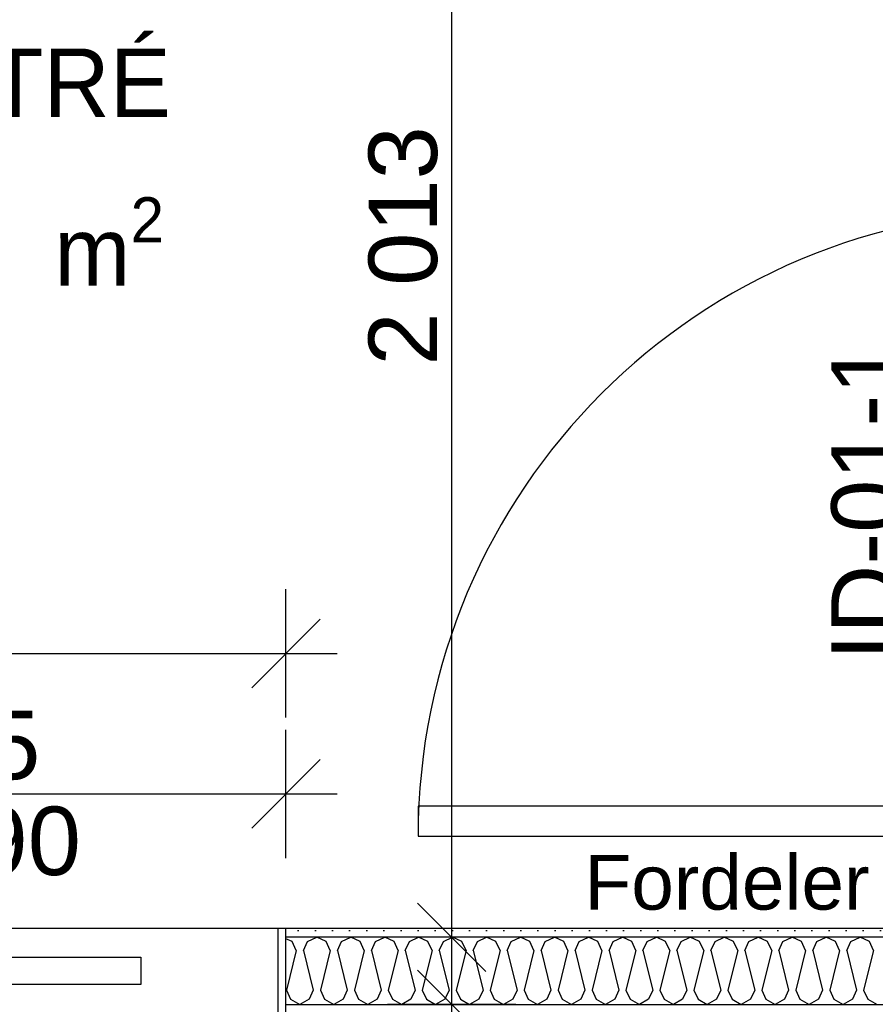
# Model space of a CAD drawing. Header units: millimetres. Extents: x -150 to 340931, y -1115 to 365939.
# Tile 160 of 253: x 296268 to 297518, y 354270 to 355708. Entities that reach past the tile are written whole.
import ezdxf
from ezdxf.enums import TextEntityAlignment as Align

# ---------------------------------------------------------------- set-up
doc = ezdxf.new("R2010")
doc.units = ezdxf.units.MM
doc.header["$LTSCALE"] = 0.5
doc.header["$MEASUREMENT"] = 0
doc.linetypes.add('PLINE', pattern=[0])
for name, color, linetype in [('0(Nye konstruksjoner)', 7, 'Continuous'), ('242- Ikke-bærende innervegger (Skravur)(Nye konstruksjoner)', 7, 'Continuous'), ('242- Ikke-bærende innervegger(Nye konstruksjoner)', 7, 'Continuous'), ('244- Vinduer_ dører_ foldevegger(Nye konstruksjoner)', 7, 'Continuous'), ('842-M___1_50 Målsetting bygning(Nye konstruksjoner)', 7, 'Continuous'), ('852- Teknisk_symbolsk informasjon_ bygning(Nye konstruksjoner)', 7, 'Continuous'), ('862- M___Nettoareal(Nye konstruksjoner)', 7, 'Continuous'), ('862- M___Nettoareal(Polylinje)(Nye konstruksjoner)', 7, 'Continuous'), ('862- M___Nettoareal(Tekst)(Nye konstruksjoner)', 7, 'Continuous')]:
    doc.layers.add(name, color=color, linetype=linetype)
doc.layers.add('236- Innvendig kledning og overflate(Nye konstruksjoner)', color=7, linetype='Continuous', lineweight=0)
doc.styles.add('GENERATED_STYLE_1', font='txt')
doc.styles.add('GENERATED_STYLE_3', font='arial.ttf')
doc.dimstyles.new('GENERATED_STYLE__1', dxfattribs={"dimtxt": 100, "dimasz": 95, "dimexe": 0.18, "dimexo": 0.0625, "dimgap": 0, "dimtad": 1, "dimtih": 1, "dimtoh": 1, "dimdec": 0, "dimzin": 0, "dimdsep": 46, "dimtxsty": 'GENERATED_STYLE_3', "dimblk": 'ARROWHEAD_6', "dimblk1": 'ARROWHEAD_6', "dimblk2": 'ARROWHEAD_6', "dimcen": 0.09, "dimse1": 1, "dimse2": 1, "dimclrd": 256, "dimclre": 256, "dimclrt": 256, "dimadec": 1, "dimazin": 0, "dimtfac": 1, "dimtdec": 4, "dimtmove": 0, "dimatfit": 3, "dimfxl": 1, "dimtolj": 1, "dimtzin": 0, "dimarcsym": 0})
doc.dimstyles.new('GENERATED_STYLE__2', dxfattribs={"dimtxt": 100, "dimasz": 95, "dimexe": 0.18, "dimexo": 0.0625, "dimgap": 0, "dimtad": 1, "dimdec": 0, "dimzin": 0, "dimdsep": 46, "dimtxsty": 'GENERATED_STYLE_3', "dimblk": 'ARROWHEAD_6', "dimblk1": 'ARROWHEAD_6', "dimblk2": 'ARROWHEAD_6', "dimcen": 0.09, "dimse1": 1, "dimse2": 1, "dimclrd": 256, "dimclre": 256, "dimclrt": 256, "dimadec": 1, "dimazin": 0, "dimtfac": 1, "dimtdec": 4, "dimtmove": 0, "dimatfit": 3, "dimfxl": 1, "dimtolj": 1, "dimtzin": 0, "dimarcsym": 0})
doc.dimstyles.new('GENERATED_STYLE__4', dxfattribs={"dimtxt": 100, "dimasz": 95, "dimexe": 0.18, "dimexo": 0.0625, "dimgap": 0, "dimtad": 1, "dimdec": 0, "dimzin": 0, "dimdsep": 46, "dimtxsty": 'GENERATED_STYLE_3', "dimblk": 'ARROWHEAD_6', "dimblk1": 'ARROWHEAD_6', "dimblk2": 'ARROWHEAD_6', "dimcen": 0.09, "dimse1": 1, "dimse2": 1, "dimclrd": 256, "dimclre": 256, "dimclrt": 256, "dimadec": 1, "dimazin": 0, "dimtfac": 1, "dimtdec": 4, "dimtmove": 2, "dimatfit": 3, "dimfxl": 1, "dimtolj": 1, "dimtzin": 0, "dimarcsym": 0})
pattern_1 = [(0, (0, 0), (0, 43.30127), [0, -25]), (0, (12.5, 21.65), (0, 43.30127), [0, -25])]

# ---------------------------------------------------------------- blocks, each defined once
blk = doc.blocks.new('ENTRÉ__11', base_point=(296239.6, 355497.8))
at = {"layer": '862- M___Nettoareal(Polylinje)(Nye konstruksjoner)', "linetype": 'PLINE', "flags": 128}
blk.add_lwpolyline([(294722, 356380.7), (294722, 354380.7), (297764, 354380.7), (297764, 356380.7)], close=True, dxfattribs=at)
at = {"layer": '862- M___Nettoareal(Tekst)(Nye konstruksjoner)', "insert": (296071.1, 355448.5), "char_height": 100, "attachment_point": 1, "style": 'GENERATED_STYLE_1'}
blk.add_mtext('\\A1;{\\pql;\\pt0,2300;\\fAvenir Light|b0|i0|c0|p0;\\W1.000000;6,1\\fAvenir Light|b0|i0|c0|p0;\\W1.000000;\\A1{\\H.66x;\\S^  ;}\\fAvenir Light|b0|i0|c0|p0;\\W1.000000; m\\fAvenir Light|b0|i0|c0|p0;\\W1.000000;\\A1{\\H.66x;\\S2^  ;}}', dxfattribs=at)
at = {"layer": '862- M___Nettoareal(Tekst)(Nye konstruksjoner)', "style": 'GENERATED_STYLE_1'}
for tag, p in [('DUMMY_861', (296443.5, 355686)), ('ROOM_NAME', (296035.7, 355665.7)), ('DUMMY_862', (296035.7, 355497.8))]:
    blk.add_attdef(tag, text='', height=100, dxfattribs=at).set_placement(p, align=Align.TOP_LEFT)
blk = doc.blocks.new('*D774')
at = {"layer": '842-M___1_50 Målsetting bygning(Nye konstruksjoner)', "linetype": 'PLINE'}
for p, q in [((276294.5, 363585.1), (276294.5, 363772.6)), ((335668.8, 363585.1), (335668.8, 363772.6)), ((276344.5, 363728.9), (276244.5, 363628.9)), ((335618.8, 363628.9), (335718.8, 363728.9)), ((276219.5, 363678.9), (276294.5, 363678.9)), ((276294.5, 363678.9), (335668.8, 363678.9)), ((335668.8, 363678.9), (335743.8, 363678.9))]:
    blk.add_line(p, q, dxfattribs=at)
at = {"layer": '842-M___1_50 Målsetting bygning(Nye konstruksjoner)', "insert": (305772, 363698.9), "char_height": 100, "attachment_point": 7, "style": 'GENERATED_STYLE_3'}
blk.add_mtext('\\A1;{\\pql;\\fArial|b0|i0|c0|p0;\\W1.000000;59\xa0374}', dxfattribs=at)
blk = doc.blocks.new('ARROWHEAD_6')
at = {"linetype": 'Continuous'}
for p, q in [((-0.5, -0.5), (0.5, 0.5)), ((0, 0), (-1, 0))]:
    blk.add_line(p, q, dxfattribs=at)
blk = doc.blocks.new('*D1118')
at = {"layer": '842-M___1_50 Målsetting bygning(Nye konstruksjoner)', "linetype": 'PLINE'}
for p, q in [((295702.5, 354483.2), (295702.5, 354670.7)), ((296657, 354483.2), (296657, 354670.7)), ((295752.5, 354627), (295652.5, 354527)), ((296607, 354527), (296707, 354627)), ((295627.5, 354577), (295702.5, 354577)), ((295702.5, 354577), (296657, 354577)), ((296657, 354577), (296732, 354577))]:
    blk.add_line(p, q, dxfattribs=at)
at = {"layer": '842-M___1_50 Målsetting bygning(Nye konstruksjoner)', "char_height": 100, "attachment_point": 7, "style": 'GENERATED_STYLE_3'}
for s, insert in [('\\A1;{\\pql;\\fArial|b0|i0|c0|p0;\\W1.000000;955}', (296065.3, 354597)), ('\\A1;{\\pql;\\fArial|b0|i0|c0|p0;\\W1.000000;2\xa0390}', (296008.2, 354457))]:
    blk.add_mtext(s, dxfattribs=dict(at, insert=insert))
blk = doc.blocks.new('*D1130')
at = {"layer": '842-M___1_50 Målsetting bygning(Nye konstruksjoner)', "linetype": 'PLINE'}
for p, q in [((298372.3, 354417.6), (298472.3, 354317.6)), ((298516.1, 354367.6), (298328.6, 354367.6)), ((298422.3, 354269.6), (298422.3, 354367.6)), ((298372.3, 354319.6), (298472.3, 354219.6)), ((298516.1, 354269.6), (298328.6, 354269.6)), ((298422.3, 354194.6), (298422.3, 354269.6))]:
    blk.add_line(p, q, dxfattribs=at)
at = {"layer": '842-M___1_50 Målsetting bygning(Nye konstruksjoner)', "char_height": 100, "attachment_point": 7, "rotation": 90, "style": 'GENERATED_STYLE_3'}
for s, insert in [('\\A1;{\\pql;\\fArial|b0|i0|c0|p0;\\W1.000000;100}', (298262.3, 354303)), ('\\A1;{\\pql;\\fArial|b0|i0|c0|p0;\\W1.000000;98}', (298402.3, 354075.5))]:
    blk.add_mtext(s, dxfattribs=dict(at, insert=insert))
blk = doc.blocks.new('*D1131')
at = {"layer": '842-M___1_50 Målsetting bygning(Nye konstruksjoner)', "linetype": 'PLINE'}
for p, q in [((298372.3, 354517.3), (298472.3, 354417.3)), ((298516.1, 354467.3), (298328.6, 354467.3)), ((298422.3, 354367.6), (298422.3, 354467.3)), ((298372.3, 354417.6), (298472.3, 354317.6)), ((298516.1, 354367.6), (298328.6, 354367.6))]:
    blk.add_line(p, q, dxfattribs=at)
blk = doc.blocks.new('*X1332')
at = {"layer": '242- Ikke-bærende innervegger (Skravur)(Nye konstruksjoner)', "linetype": 'PLINE'}
for p, q in [((296666.1, 354361.2), (296657, 354365.5)), ((296688.6, 354361.2), (296702.1, 354367.6)), ((296715.7, 354361.2), (296702.1, 354367.6)), ((296738.2, 354361.2), (296751.7, 354367.6)), ((296765.2, 354361.2), (296751.7, 354367.6)), ((296787.7, 354361.2), (296801.3, 354367.6)), ((296814.8, 354361.2), (296801.3, 354367.6)), ((296837.3, 354361.2), (296850.8, 354367.6)), ((296864.4, 354361.2), (296850.8, 354367.6)), ((296886.9, 354361.2), (296900.4, 354367.6)), ((296914, 354361.2), (296900.4, 354367.6)), ((296936.5, 354361.2), (296950, 354367.6)), ((296963.5, 354361.2), (296950, 354367.6)), ((296986, 354361.2), (296999.6, 354367.6)), ((297013.1, 354361.2), (296999.6, 354367.6)), ((297035.6, 354361.2), (297049.1, 354367.6)), ((297062.7, 354361.2), (297049.1, 354367.6)), ((297085.2, 354361.2), (297098.7, 354367.6)), ((297112.3, 354361.2), (297098.7, 354367.6)), ((297134.8, 354361.2), (297148.3, 354367.6)), ((297161.8, 354361.2), (297148.3, 354367.6)), ((297184.3, 354361.2), (297197.9, 354367.6)), ((297211.4, 354361.2), (297197.9, 354367.6)), ((297233.9, 354361.2), (297247.4, 354367.6)), ((297261, 354361.2), (297247.4, 354367.6)), ((297283.5, 354361.2), (297297, 354367.6)), ((297310.6, 354361.2), (297297, 354367.6)), ((297333, 354361.2), (297346.6, 354367.6)), ((297360.1, 354361.2), (297346.6, 354367.6)), ((297382.6, 354361.2), (297396.2, 354367.6)), ((297409.7, 354361.2), (297396.2, 354367.6)), ((297432.2, 354361.2), (297445.7, 354367.6)), ((297459.3, 354361.2), (297445.7, 354367.6)), ((297481.8, 354361.2), (297495.3, 354367.6)), ((297508.8, 354361.2), (297495.3, 354367.6)), ((296672.1, 354348), (296666.1, 354361.2)), ((296682.5, 354348), (296688.6, 354361.2)), ((296721.7, 354348), (296715.7, 354361.2)), ((296732.1, 354348), (296738.2, 354361.2)), ((296771.3, 354348), (296765.2, 354361.2)), ((296781.7, 354348), (296787.7, 354361.2)), ((296820.8, 354348), (296814.8, 354361.2)), ((296831.3, 354348), (296837.3, 354361.2)), ((296870.4, 354348), (296864.4, 354361.2)), ((296880.8, 354348), (296886.9, 354361.2)), ((296920, 354348), (296914, 354361.2)), ((296930.4, 354348), (296936.5, 354361.2)), ((296969.6, 354348), (296963.5, 354361.2)), ((296980, 354348), (296986, 354361.2)), ((297019.1, 354348), (297013.1, 354361.2)), ((297029.6, 354348), (297035.6, 354361.2)), ((297068.7, 354348), (297062.7, 354361.2)), ((297079.1, 354348), (297085.2, 354361.2)), ((297118.3, 354348), (297112.3, 354361.2)), ((297128.7, 354348), (297134.8, 354361.2)), ((297167.9, 354348), (297161.8, 354361.2)), ((297178.3, 354348), (297184.3, 354361.2)), ((297217.4, 354348), (297211.4, 354361.2)), ((297227.9, 354348), (297233.9, 354361.2)), ((297267, 354348), (297261, 354361.2)), ((297277.4, 354348), (297283.5, 354361.2)), ((297316.6, 354348), (297310.6, 354361.2)), ((297327, 354348), (297333, 354361.2)), ((297366.2, 354348), (297360.1, 354361.2)), ((297376.6, 354348), (297382.6, 354361.2)), ((297415.7, 354348), (297409.7, 354361.2)), ((297426.2, 354348), (297432.2, 354361.2)), ((297465.3, 354348), (297459.3, 354361.2)), ((297475.7, 354348), (297481.8, 354361.2)), ((297514.9, 354348), (297508.8, 354361.2)), ((296672.1, 354348), (296657.8, 354290.5)), ((296682.5, 354348), (296696.9, 354290.5)), ((296721.7, 354348), (296707.3, 354290.5)), ((296732.1, 354348), (296746.5, 354290.5)), ((296771.3, 354348), (296756.9, 354290.5)), ((296781.7, 354348), (296796.1, 354290.5)), ((296820.8, 354348), (296806.5, 354290.5)), ((296831.3, 354348), (296845.6, 354290.5)), ((296870.4, 354348), (296856.1, 354290.5)), ((296880.8, 354348), (296895.2, 354290.5)), ((296920, 354348), (296905.6, 354290.5)), ((296930.4, 354348), (296944.8, 354290.5)), ((296969.6, 354348), (296955.2, 354290.5)), ((296980, 354348), (296994.4, 354290.5)), ((297019.1, 354348), (297004.8, 354290.5)), ((297029.6, 354348), (297043.9, 354290.5)), ((297068.7, 354348), (297054.3, 354290.5)), ((297079.1, 354348), (297093.5, 354290.5)), ((297118.3, 354348), (297103.9, 354290.5)), ((297128.7, 354348), (297143.1, 354290.5)), ((297167.9, 354348), (297153.5, 354290.5)), ((297178.3, 354348), (297192.7, 354290.5)), ((297217.4, 354348), (297203.1, 354290.5)), ((297227.9, 354348), (297242.2, 354290.5)), ((297267, 354348), (297252.6, 354290.5)), ((297277.4, 354348), (297291.8, 354290.5)), ((297316.6, 354348), (297302.2, 354290.5)), ((297327, 354348), (297341.4, 354290.5)), ((297366.2, 354348), (297351.8, 354290.5)), ((297376.6, 354348), (297391, 354290.5)), ((297415.7, 354348), (297401.4, 354290.5)), ((297426.2, 354348), (297440.5, 354290.5)), ((297465.3, 354348), (297450.9, 354290.5)), ((297475.7, 354348), (297490.1, 354290.5)), ((297514.9, 354348), (297500.5, 354290.5)), ((296657.8, 354290.5), (296663.8, 354277.2)), ((296696.9, 354290.5), (296690.9, 354277.2)), ((296707.3, 354290.5), (296713.4, 354277.2)), ((296746.5, 354290.5), (296740.4, 354277.2)), ((296756.9, 354290.5), (296762.9, 354277.2)), ((296796.1, 354290.5), (296790, 354277.2)), ((296806.5, 354290.5), (296812.5, 354277.2)), ((296845.6, 354290.5), (296839.6, 354277.2)), ((296856.1, 354290.5), (296862.1, 354277.2)), ((296895.2, 354290.5), (296889.2, 354277.2)), ((296905.6, 354290.5), (296911.7, 354277.2)), ((296944.8, 354290.5), (296938.7, 354277.2)), ((296955.2, 354290.5), (296961.2, 354277.2)), ((296994.4, 354290.5), (296988.3, 354277.2)), ((297004.8, 354290.5), (297010.8, 354277.2)), ((297043.9, 354290.5), (297037.9, 354277.2)), ((297054.3, 354290.5), (297060.4, 354277.2)), ((297093.5, 354290.5), (297087.5, 354277.2)), ((297103.9, 354290.5), (297110, 354277.2)), ((297143.1, 354290.5), (297137, 354277.2)), ((297153.5, 354290.5), (297159.5, 354277.2)), ((297192.7, 354290.5), (297186.6, 354277.2)), ((297203.1, 354290.5), (297209.1, 354277.2)), ((297242.2, 354290.5), (297236.2, 354277.2)), ((297252.6, 354290.5), (297258.7, 354277.2)), ((297291.8, 354290.5), (297285.8, 354277.2)), ((297302.2, 354290.5), (297308.3, 354277.2)), ((297341.4, 354290.5), (297335.3, 354277.2)), ((297351.8, 354290.5), (297357.8, 354277.2)), ((297391, 354290.5), (297384.9, 354277.2)), ((297401.4, 354290.5), (297407.4, 354277.2)), ((297440.5, 354290.5), (297434.5, 354277.2)), ((297450.9, 354290.5), (297457, 354277.2)), ((297490.1, 354290.5), (297484.1, 354277.2)), ((297500.5, 354290.5), (297506.6, 354277.2)), ((296663.8, 354277.2), (296677.3, 354269.6)), ((296690.9, 354277.2), (296677.3, 354269.6)), ((296713.4, 354277.2), (296726.9, 354269.6)), ((296740.4, 354277.2), (296726.9, 354269.6)), ((296762.9, 354277.2), (296776.5, 354269.6)), ((296790, 354277.2), (296776.5, 354269.6)), ((296812.5, 354277.2), (296826.1, 354269.6)), ((296839.6, 354277.2), (296826.1, 354269.6)), ((296862.1, 354277.2), (296875.6, 354269.6)), ((296889.2, 354277.2), (296875.6, 354269.6)), ((296911.7, 354277.2), (296925.2, 354269.6)), ((296938.7, 354277.2), (296925.2, 354269.6)), ((296961.2, 354277.2), (296974.8, 354269.6)), ((296988.3, 354277.2), (296974.8, 354269.6)), ((297010.8, 354277.2), (297024.4, 354269.6)), ((297037.9, 354277.2), (297024.4, 354269.6)), ((297060.4, 354277.2), (297073.9, 354269.6)), ((297087.5, 354277.2), (297073.9, 354269.6)), ((297110, 354277.2), (297123.5, 354269.6)), ((297137, 354277.2), (297123.5, 354269.6)), ((297159.5, 354277.2), (297173.1, 354269.6)), ((297186.6, 354277.2), (297173.1, 354269.6)), ((297209.1, 354277.2), (297222.7, 354269.6)), ((297236.2, 354277.2), (297222.7, 354269.6)), ((297258.7, 354277.2), (297272.2, 354269.6)), ((297285.8, 354277.2), (297272.2, 354269.6)), ((297308.3, 354277.2), (297321.8, 354269.6)), ((297335.3, 354277.2), (297321.8, 354269.6)), ((297357.8, 354277.2), (297371.4, 354269.6)), ((297384.9, 354277.2), (297371.4, 354269.6)), ((297407.4, 354277.2), (297420.9, 354269.6)), ((297434.5, 354277.2), (297420.9, 354269.6)), ((297457, 354277.2), (297470.5, 354269.6)), ((297484.1, 354277.2), (297470.5, 354269.6)), ((297506.6, 354277.2), (297520.1, 354269.6))]:
    blk.add_line(p, q, dxfattribs=at)
blk = doc.blocks.new('Skyvedør med pocketkarm[24]')
at = {"layer": '236- Innvendig kledning og overflate(Nye konstruksjoner)', "linetype": 'PLINE'}
for p, q in [((296657, 354367.6), (296657, 354380.6)), ((296657, 354367.6), (296657, 354380.6)), ((296657, 354256.6), (296657, 354269.6)), ((296657, 354256.6), (296657, 354269.6))]:
    blk.add_line(p, q, dxfattribs=at)
at = {"layer": '244- Vinduer_ dører_ foldevegger(Nye konstruksjoner)', "linetype": 'PLINE'}
for p, q in [((296657, 354380.6), (295702.5, 354380.6)), ((296645, 354380.6), (296645, 354256.6)), ((296657, 354380.6), (296645, 354380.6)), ((296657, 354256.6), (296657, 354380.6)), ((296657, 354269.6), (296657, 354367.6)), ((296657, 354269.6), (296657, 354367.6)), ((295514.5, 354338.6), (296445, 354338.6)), ((296445, 354338.6), (296445, 354298.6)), ((296445, 354298.6), (295514.5, 354298.6))]:
    blk.add_line(p, q, dxfattribs=at)
blk = doc.blocks.new('Dørstempel[325]', base_point=(297764, 354972.3))
at = {"layer": '852- Teknisk_symbolsk informasjon_ bygning(Nye konstruksjoner)', "char_height": 100, "attachment_point": 1, "rotation": 90, "style": 'GENERATED_STYLE_3'}
for s, insert in [('\\A1;{\\pql;\\pt0,50;\\fArial|b0|i0|c0|p0;\\W1.000000;x2\xa0390\\fArial|b0|i0|c0|p0;\\W1.000000;\\A1{\\H.66x;\\S^  ;}\\fArial|b0|i0|c0|p0;\\W1.000000;\\fArial|b0|i0|c0|p0;\\W1.000000;\\A1{\\H.66x;\\S^  ;}}', (297606.2, 354880.8)), ('\\A1;{\\pql;\\pt0,50;\\fArial|b0|i0|c0|p0;\\W1.000000;990\\fArial|b0|i0|c0|p0;\\W1.000000;\\A1{\\H.66x;\\S^  ;}\\fArial|b0|i0|c0|p0;\\W1.000000;\\fArial|b0|i0|c0|p0;\\W1.000000;\\A1{\\H.66x;\\S^  ;}}', (297606.2, 354652))]:
    blk.add_mtext(s, dxfattribs=dict(at, insert=insert))
at = {"layer": '852- Teknisk_symbolsk informasjon_ bygning(Nye konstruksjoner)', "style": 'GENERATED_STYLE_3'}
blk.add_attdef('DUMMY_229', text='', height=100, rotation=90, dxfattribs=at).set_placement((297583.3, 355292.6), align=Align.TOP_LEFT)
blk.add_attdef('AC_WIDO_ID', text='', height=100, rotation=90, dxfattribs=at).set_placement((297583.3, 355004.9), align=Align.BOTTOM_CENTER)
blk.add_attdef('DUMMY_228', text='', height=100, rotation=90, dxfattribs=at).set_placement((297583.3, 354575.8), align=Align.TOP_RIGHT)
blk = doc.blocks.new('Dør[28]')
at = {"layer": '236- Innvendig kledning og overflate(Nye konstruksjoner)', "linetype": 'PLINE'}
for p, q in [((297764, 355477.3), (297777, 355477.3)), ((297764, 355477.3), (297777, 355477.3)), ((298037, 355477.3), (298050, 355477.3)), ((297764, 354467.3), (297777, 354467.3)), ((297764, 354467.3), (297777, 354467.3)), ((298037, 354467.3), (298050, 354467.3))]:
    blk.add_line(p, q, dxfattribs=at)
at = {"layer": '244- Vinduer_ dører_ foldevegger(Nye konstruksjoner)', "linetype": 'PLINE'}
for p, q in [((297764, 355477.3), (297764, 354467.3)), ((297764, 355467.3), (297764, 355477.3)), ((297764, 355477.3), (297856, 355477.3)), ((297777, 355477.3), (297856, 355477.3)), ((297777, 355477.3), (297856, 355477.3)), ((297856, 355467.3), (297856, 355477.3)), ((297856, 355477.3), (297875, 355477.3)), ((297875, 355477.3), (297939, 355477.3)), ((297939, 355477.3), (298037, 355477.3)), ((298050, 355477.3), (298050, 354467.3)), ((297764, 355429.3), (297764, 355467.3)), ((297764, 355467.3), (297856, 355467.3)), ((297856, 355467.3), (297856, 355417.3)), ((297808, 355429.3), (297764, 355429.3)), ((297808, 355417.3), (297808, 355429.3)), ((297808, 355417.3), (297808, 354527.3)), ((297856, 355417.3), (297808, 355417.3)), ((297856, 354527.3), (297856, 355417.3)), ((297764, 354559.3), (296850, 354559.3)), ((296850, 354559.3), (296850, 354515.3)), ((297764, 354515.3), (297764, 354559.3)), ((297808, 354515.3), (297808, 354527.3)), ((297808, 354527.3), (297856, 354527.3)), ((297856, 354527.3), (297856, 354477.3)), ((296850, 354515.3), (297764, 354515.3)), ((297764, 354477.3), (297764, 354515.3)), ((297764, 354515.3), (297808, 354515.3)), ((297764, 354477.3), (297764, 354467.3)), ((297856, 354477.3), (297764, 354477.3)), ((297764, 354467.3), (297856, 354467.3)), ((297777, 354467.3), (297856, 354467.3)), ((297777, 354467.3), (297856, 354467.3)), ((297856, 354477.3), (297856, 354467.3)), ((297856, 354467.3), (297875, 354467.3)), ((297875, 354467.3), (297939, 354467.3)), ((297939, 354467.3), (298037, 354467.3))]:
    blk.add_line(p, q, dxfattribs=at)
blk.add_arc((297764, 354515.3), 914, 90, 180, dxfattribs=at)
at = {"layer": '852- Teknisk_symbolsk informasjon_ bygning(Nye konstruksjoner)'}
ref = blk.add_blockref('Dørstempel[325]', (297764, 354972.3), dxfattribs=at)
ref.add_attrib('AC_WIDO_ID', 'ID-01-1', dxfattribs={"color": 7, "height": 100, "rotation": 90, "style": 'GENERATED_STYLE_3'}).set_placement((297583.3, 355004.9), align=Align.BOTTOM_CENTER)
blk = doc.blocks.new('*D1409')
at = {"layer": '842-M___1_50 Målsetting bygning(Nye konstruksjoner)', "linetype": 'PLINE'}
for p, q in [((294757, 354688.4), (294757, 354875.9)), ((296657, 354688.4), (296657, 354875.9)), ((294659, 354732.1), (294759, 354832.1)), ((294807, 354832.1), (294707, 354732.1)), ((296607, 354732.1), (296707, 354832.1)), ((294757, 354782.1), (296657, 354782.1)), ((296657, 354782.1), (296732, 354782.1))]:
    blk.add_line(p, q, dxfattribs=at)
at = {"layer": '842-M___1_50 Målsetting bygning(Nye konstruksjoner)', "char_height": 100, "attachment_point": 7, "style": 'GENERATED_STYLE_3'}
for s, insert in [('\\A1;{\\pql;\\fArial|b0|i0|c0|p0;\\W1.000000;1\xa0900}', (295535.4, 354802.1)), ('\\A1;{\\pql;\\fArial|b0|i0|c0|p0;\\W1.000000;48}', (294807.8, 354626.4))]:
    blk.add_mtext(s, dxfattribs=dict(at, insert=insert))
blk = doc.blocks.new('*D1568')
at = {"layer": '842-M___1_50 Målsetting bygning(Nye konstruksjoner)', "linetype": 'PLINE'}
for p, q in [((296849, 354319.6), (296949, 354219.6)), ((296899, 351263.6), (296899, 354269.6)), ((296849, 351313.6), (296949, 351213.6)), ((296992.7, 351263.6), (296805.2, 351263.6))]:
    blk.add_line(p, q, dxfattribs=at)
at = {"layer": '842-M___1_50 Målsetting bygning(Nye konstruksjoner)', "char_height": 100, "attachment_point": 7, "rotation": 90, "style": 'GENERATED_STYLE_3'}
for s, insert in [('\\A1;{\\pql;\\fArial|b0|i0|c0|p0;\\W1.000000;98}', (296848.2, 354095.7)), ('\\A1;{\\pql;\\fArial|b0|i0|c0|p0;\\W1.000000;3\xa0006}', (296879, 352595.1))]:
    blk.add_mtext(s, dxfattribs=dict(at, insert=insert))
blk = doc.blocks.new('*D1569')
at = {"layer": '842-M___1_50 Målsetting bygning(Nye konstruksjoner)', "linetype": 'PLINE'}
for p, q in [((296849, 354417.6), (296949, 354317.6)), ((296992.7, 354367.6), (296805.2, 354367.6)), ((296899, 354269.6), (296899, 354367.6)), ((296849, 354319.6), (296949, 354219.6)), ((296992.7, 354269.6), (296805.2, 354269.6)), ((296899, 351263.6), (296899, 354269.6))]:
    blk.add_line(p, q, dxfattribs=at)
blk = doc.blocks.new('*D1570')
at = {"layer": '842-M___1_50 Målsetting bygning(Nye konstruksjoner)', "linetype": 'PLINE'}
for p, q in [((296899, 356380.7), (296899, 356455.7)), ((296949, 356330.7), (296849, 356430.7)), ((296992.7, 356380.7), (296805.2, 356380.7)), ((296899, 354367.6), (296899, 356380.7)), ((296849, 354417.6), (296949, 354317.6)), ((296992.7, 354367.6), (296805.2, 354367.6))]:
    blk.add_line(p, q, dxfattribs=at)
at = {"layer": '842-M___1_50 Målsetting bygning(Nye konstruksjoner)', "insert": (296879, 355202.6), "char_height": 100, "attachment_point": 7, "rotation": 90, "style": 'GENERATED_STYLE_3'}
blk.add_mtext('\\A1;{\\pql;\\fArial|b0|i0|c0|p0;\\W1.000000;2\xa0013}', dxfattribs=at)
blk = doc.blocks.new('*D1572')
at = {"layer": '842-M___1_50 Målsetting bygning(Nye konstruksjoner)', "linetype": 'PLINE'}
for p, q in [((294709, 355955), (294709, 356142.5)), ((294759, 356098.7), (294659, 355998.7)), ((297827, 356098.7), (297727, 355998.7)), ((294611, 356048.7), (294709, 356048.7)), ((294709, 356048.7), (297777, 356048.7))]:
    blk.add_line(p, q, dxfattribs=at)
at = {"layer": '842-M___1_50 Målsetting bygning(Nye konstruksjoner)', "char_height": 100, "attachment_point": 7, "rotation": 360, "style": 'GENERATED_STYLE_3'}
for s, insert in [('\\A1;{\\pql;\\fArial|b0|i0|c0|p0;\\W1.000000;98}', (294722.3, 356070.2)), ('\\A1;{\\pql;\\fArial|b0|i0|c0|p0;\\W1.000000;3\xa0068}', (296071.4, 356068.7))]:
    blk.add_mtext(s, dxfattribs=dict(at, insert=insert))
blk = doc.blocks.new('*D1573')
at = {"layer": '842-M___1_50 Målsetting bygning(Nye konstruksjoner)', "linetype": 'PLINE'}
for p, q in [((297777, 355955), (297777, 356142.5)), ((298037, 355955), (298037, 356142.5)), ((297827, 356098.7), (297727, 355998.7)), ((297987, 355998.7), (298087, 356098.7)), ((294709, 356048.7), (297777, 356048.7)), ((297777, 356048.7), (298037, 356048.7)), ((298037, 356048.7), (298112, 356048.7))]:
    blk.add_line(p, q, dxfattribs=at)
at = {"layer": '842-M___1_50 Målsetting bygning(Nye konstruksjoner)', "insert": (297798.8, 356087.3), "char_height": 100, "attachment_point": 7, "rotation": 360, "style": 'GENERATED_STYLE_3'}
blk.add_mtext('\\A1;{\\pql;\\fArial|b0|i0|c0|p0;\\W1.000000;260}', dxfattribs=at)

msp = doc.modelspace()

# ---------------------------------------------------------------- hatches: boundary and pattern name
at = {"layer": '242- Ikke-bærende innervegger (Skravur)(Nye konstruksjoner)', "linetype": 'Continuous'}
h = msp.add_hatch(dxfattribs=at)
h.set_pattern_fill('Prikker_tett', color=256, style=0, pattern_type=2)
h.set_pattern_definition(pattern_1)
h.paths.add_polyline_path([(297764, 354380.6), (296657, 354380.6), (296657, 354367.6), (297764, 354367.6)])
h = msp.add_hatch(dxfattribs=at)
h.set_pattern_fill('Prikker_tett', color=256, style=0, pattern_type=2)
h.set_pattern_definition(pattern_1)
h.paths.add_polyline_path([(296657, 354269.6), (296657, 354256.6), (297926, 354256.6), (297926, 354269.6)])

# ---------------------------------------------------------------- linework, layer by layer
at = {"layer": '236- Innvendig kledning og overflate(Nye konstruksjoner)', "linetype": 'PLINE'}
for p, q in [((296657, 354367.6), (296657, 354380.6)), ((296657, 354256.6), (296657, 354269.6))]:
    msp.add_line(p, q, dxfattribs=at)
at = {"layer": '236- Innvendig kledning og overflate(Nye konstruksjoner)', "linetype": 'PLINE', "flags": 128}
msp.add_lwpolyline([(297764, 354380.6), (296657, 354380.6)], dxfattribs=at)
at = {"layer": '242- Ikke-bærende innervegger(Nye konstruksjoner)', "linetype": 'PLINE'}
for p, q in [((297875, 354367.6), (296657, 354367.6)), ((296657, 354269.6), (296657, 354367.6)), ((296657, 354269.6), (297939, 354269.6))]:
    msp.add_line(p, q, dxfattribs=at)

# ---------------------------------------------------------------- block references
at = {"layer": '242- Ikke-bærende innervegger(Nye konstruksjoner)'}
msp.add_blockref('*X1332', (0, 0), dxfattribs=at)
at = {"layer": '244- Vinduer_ dører_ foldevegger(Nye konstruksjoner)', "linetype": 'PLINE'}
for name in ['Dør[28]', 'Skyvedør med pocketkarm[24]']:
    msp.add_blockref(name, (0, 0), dxfattribs=at)
at = {"layer": '862- M___Nettoareal(Nye konstruksjoner)', "linetype": 'Continuous'}
ref = msp.add_blockref('ENTRÉ__11', (296239.6, 355497.8), dxfattribs=at)
ref.add_attrib('ROOM_NAME', 'ENTRÉ', dxfattribs={"layer": '862- M___Nettoareal(Tekst)(Nye konstruksjoner)', "color": 7, "height": 100, "style": 'GENERATED_STYLE_1'}).set_placement((296035.7, 355665.7), align=Align.TOP_LEFT)

# ---------------------------------------------------------------- texts
at = {"layer": '0(Nye konstruksjoner)', "linetype": 'Continuous', "insert": (297301, 354406.8), "char_height": 80, "attachment_point": 8, "rotation": 360, "style": 'GENERATED_STYLE_3'}
msp.add_mtext('\\A1;{\\pqc;\\fArial|b0|i0|c0|p0;\\W1.000000;Fordeler}', dxfattribs=at)

# ---------------------------------------------------------------- dimensions: what is measured, and where the dimension line sits
at = {"layer": '842-M___1_50 Målsetting bygning(Nye konstruksjoner)', "linetype": 'Continuous'}
for base, p1, p2, picture, middle in [((335668.8, 363678.9), (276294.5, 358685.2), (335668.8, 339845.1), '*D774', (305981.5, 363748.9)), ((296657, 354782.1), (294757, 354367.6), (296657, 354380.6), '*D1409', (295706.9, 354852.1)), ((296657.0038687, 354576.9955947), (295702.5038687, 354380.649115), (296657.0038687, 354380.6487181), '*D1118', (296179.4998608, 354646.995595))]:
    dim = msp.add_linear_dim(base=base, p1=p1, p2=p2, dimstyle='GENERATED_STYLE__1', dxfattribs=at)
    dim.commit()
    dim.dimension.update_dxf_attribs({"geometry": picture, "text_midpoint": middle, "dimtype": 160})
for base, p1, p2, angle, dimstyle, picture, middle, turn in [((296899, 356380.7), (297939, 354367.6), (298050, 356380.7), 90, 'GENERATED_STYLE__2', '*D1570', (296829, 355374.1), 90), ((297777, 356048.7), (294709, 353822.2), (297777, 356380.7), 360, 'GENERATED_STYLE__2', '*D1572', (296243, 356118.7), 360), ((298037, 356048.7), (297777, 356380.7), (298037, 352074.2), 360, 'GENERATED_STYLE__4', '*D1573', (297912.9, 356137.3), 360), ((298422.3, 354367.6), (296330.5, 354269.6), (296373, 354367.6), 90, 'GENERATED_STYLE__4', '*D1130', (298352.3, 354151.6), 90), ((298422.3, 354467.3), (296373, 354367.6), (298050, 354467.3), 90, 'GENERATED_STYLE__2', '*D1131', (298212.3, 354417.2), 90), ((296899, 354367.6), (297939, 354269.6), (297939, 354367.6), 90, 'GENERATED_STYLE__4', '*D1569', (296798.2, 354171.8), 90), ((296899, 354269.6), (297939, 351263.6), (297939, 354269.6), 90, 'GENERATED_STYLE__2', '*D1568', (296829, 352766.6), 90)]:
    dim = msp.add_linear_dim(base=base, p1=p1, p2=p2, angle=angle, dimstyle=dimstyle, dxfattribs=at)
    dim.commit()
    dim.dimension.update_dxf_attribs({"geometry": picture, "text_midpoint": middle, "dimtype": 160, "text_rotation": turn})

doc.saveas('drawing.dxf')
